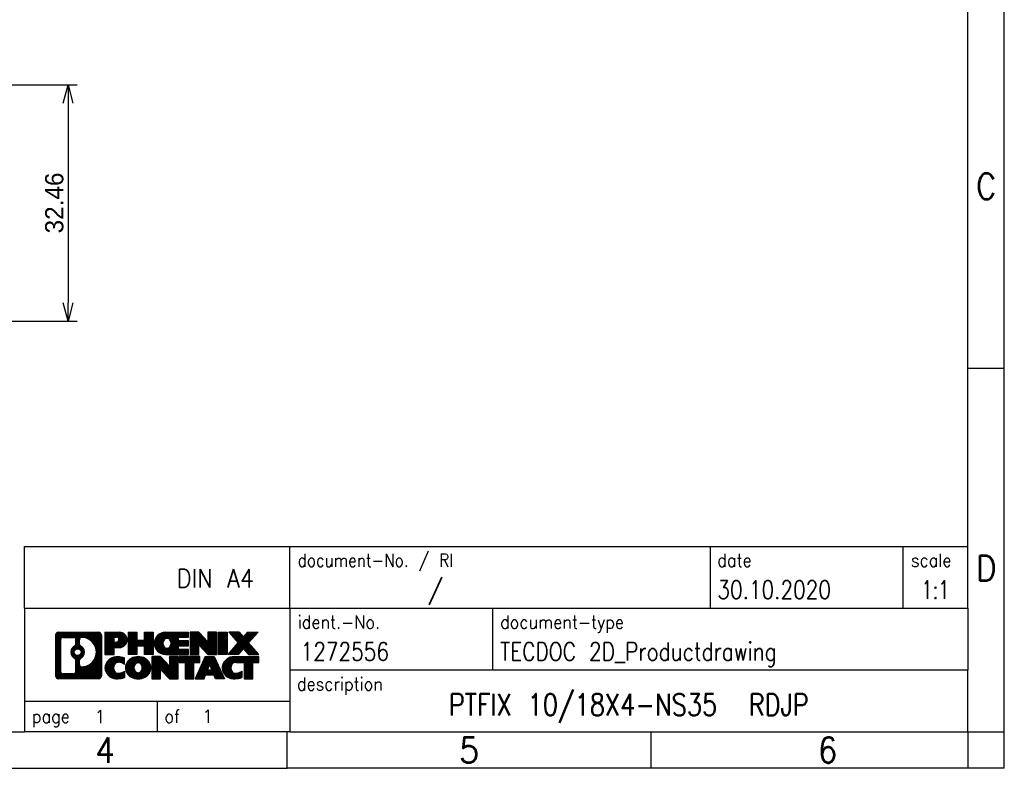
# Model space of a CAD drawing. Header units: millimetres. Extents: x -105 to 192, y -71 to 139.
# Tile 8 of 8: x 57 to 192, y -71 to 32. Entities that reach past the tile are written whole.
import ezdxf

# ---------------------------------------------------------------- set-up
doc = ezdxf.new("R2010")
doc.units = ezdxf.units.MM
doc.header["$LTSCALE"] = 1.5
doc.layers.get('0').update_dxf_attribs({"linetype": 'CONTINUOUS'})
doc.layers.get('Defpoints').update_dxf_attribs({"linetype": 'CONTINUOUS'})
doc.layers.add('1', color=7, linetype='CONTINUOUS')
doc.styles.add('CONVERTER_11', font='txt.shx', dxfattribs={"width": 0.9})
doc.styles.add('CONVERTER_12', font='txt.shx', dxfattribs={"width": 0.81})
doc.styles.add('CONVERTER_13', font='txt.shx', dxfattribs={"width": 0.72})
doc.styles.add('CONVERTER_14', font='txt.shx', dxfattribs={"width": 0.855})
doc.dimstyles.new('ISO-25', dxfattribs={"dimtxt": 2.5, "dimasz": 2.5, "dimexe": 1.25, "dimexo": 0.625, "dimtad": 1, "dimdsep": 46, "dimtxsty": 'STANDARD', "dimblk": 'OPEN30', "dimcen": 2.5, "dimadec": 0, "dimazin": 0, "dimtfac": 1, "dimtmove": 0, "dimatfit": 3, "dimldrblk": 'OPEN30', "dimfxl": 1, "dimarcsym": 0})
pattern_1 = [(45, (284.9497368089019, 186.9863629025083), (-0.0707106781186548, 0.0707106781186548), [])]

# ---------------------------------------------------------------- blocks, each defined once
blk = doc.blocks.new('_punkt', base_point=(-97.866227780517, -252.5895355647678))
at = {"layer": '1', "color": 2, "linetype": 'Continuous'}
for q in [(-92.866227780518, -252.5895355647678), (-97.866227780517, -257.589535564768)]:
    blk.add_line((-97.866227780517, -252.5895355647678), q, dxfattribs=at)
blk = doc.blocks.new('_Open30')
at = {"color": 0, "linetype": 'ByBlock', "lineweight": -2}
for p, q in [((-1, 0.26794919), (0, 0)), ((0, 0), (-1, -0.26794919)), ((0, 0), (-1, 0))]:
    blk.add_line(p, q, dxfattribs=at)
blk = doc.blocks.new('*D19')
at = {"color": 0, "lineweight": -2, "transparency": 16777216}
for p, q in [((42.47323757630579, 23.33403462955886), (64.74960760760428, 23.33403462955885)), ((63.49960760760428, 20.83403462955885), (63.49960760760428, -6.628464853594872)), ((28.71073753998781, -9.128464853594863), (64.74960760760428, -9.128464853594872))]:
    blk.add_line(p, q, dxfattribs=at)
at = {"layer": 'Defpoints', "color": 0, "transparency": 16777216}
for p in [(41.84823757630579, 23.33403462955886), (28.08573753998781, -9.128464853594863), (63.49960760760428, -9.128464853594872)]:
    blk.add_point(p, dxfattribs=at)
at = {"color": 0, "lineweight": -2, "transparency": 16777216, "xscale": 2.5, "yscale": 2.5, "zscale": 2.5}
for p, rotation in [((63.49960760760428, 23.33403462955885), 90), ((63.49960760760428, -9.128464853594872), 270)]:
    blk.add_blockref('_Open30', p, dxfattribs=dict(at, rotation=rotation))
at = {"color": 0, "transparency": 16777216, "insert": (61.62460760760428, 7.102784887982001), "char_height": 2.5, "attachment_point": 5, "rotation": 90}
blk.add_mtext('32.46', dxfattribs=at)

msp = doc.modelspace()

# ---------------------------------------------------------------- hatches: boundary and pattern name
at = {"layer": '1', "linetype": 'Continuous'}
h = msp.add_hatch(dxfattribs=at)
h.set_pattern_fill('_USER', color=2, scale=0.1, angle=45, pattern_type=0)
h.set_pattern_definition(pattern_1)
edge = h.paths.add_edge_path()
edge.add_line((62.1996040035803, -51.89667266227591), (67.67291609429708, -51.89667266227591))
edge.add_arc((67.67291609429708, -52.3209172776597), 0.4242446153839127, 0, 90, ccw=False)
edge.add_line((68.09716070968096, -52.3209172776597), (68.09716070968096, -57.88542804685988))
edge.add_arc((67.67291609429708, -57.88542804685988), 0.4242446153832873, -90, 0, ccw=False)
edge.add_line((67.67291609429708, -58.30967266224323), (62.1996040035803, -58.30967266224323))
edge.add_arc((62.1996040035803, -57.88542804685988), 0.4242446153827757, 180, 270, ccw=False)
edge.add_line((61.77535938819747, -57.88542804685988), (61.77535938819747, -52.3209172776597))
edge.add_arc((62.1996040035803, -52.3209172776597), 0.4242446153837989, 90, 180, ccw=False)
edge = h.paths.add_edge_path(flags=16)
edge.add_arc((64.81918965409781, -54.63979950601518), 0.4709789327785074, 0, 360)
edge = h.paths.add_edge_path(flags=16)
edge.add_arc((65.36904736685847, -55.74894110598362), 0.315716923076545, 115.3740086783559, 180)
edge.add_line((65.05333044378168, -55.74894110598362), (65.05333044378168, -56.3307925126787))
edge.add_arc((65.36904736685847, -56.3307925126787), 0.3157169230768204, 180, 269.8110329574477)
edge.add_arc((65.37466350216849, -54.62795756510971), 2.018561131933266, 269.8110329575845, 450.1889670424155)
edge.add_arc((65.36904736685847, -52.92512261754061), 0.3157169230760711, 90.1889670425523, 180)
edge.add_line((65.05333044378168, -52.92512261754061), (65.05333044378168, -53.53065790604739))
edge.add_arc((65.36904736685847, -53.53065790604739), 0.3157169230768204, 180, 244.6259913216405)
edge.add_arc((64.84300466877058, -54.63979950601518), 0.9118481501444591, -64.6259913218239, 64.62599132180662, ccw=False)
edge = h.paths.add_edge_path(flags=16)
edge.add_arc((62.79349868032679, -57.2814001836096), 0.315716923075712, 180, 270)
edge.add_line((62.79349868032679, -57.59711710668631), (64.26933194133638, -57.59711710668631))
edge.add_arc((64.26933194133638, -57.2814001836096), 0.3157169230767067, 270, 360)
edge.add_line((64.58504886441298, -57.2814001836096), (64.58504886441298, -55.750629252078))
edge.add_arc((64.26933194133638, -55.750629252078), 0.315716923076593, 0, 64.80558935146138)
edge.add_arc((64.79191638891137, -54.63979950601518), 0.9118975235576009, 115.19441064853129, 244.8055893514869, ccw=False)
edge.add_arc((64.26933194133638, -53.52896975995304), 0.3157169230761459, 295.1944106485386, 360)
edge.add_line((64.58504886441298, -53.52896975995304), (64.58504886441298, -52.9249451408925))
edge.add_arc((64.26933194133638, -52.9249451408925), 0.315716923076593, 0, 90)
edge.add_line((64.26933194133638, -52.60922821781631), (62.79349868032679, -52.60922821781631))
edge.add_arc((62.79349868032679, -52.9249451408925), 0.3157169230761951, 90, 180)
edge.add_line((62.47778175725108, -52.9249451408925), (62.47778175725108, -57.2814001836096))
h = msp.add_hatch(dxfattribs=at)
h.set_pattern_fill('_USER', color=2, scale=0.1, angle=45, pattern_type=0)
h.set_pattern_definition(pattern_1)
edge = h.paths.add_edge_path()
edge.add_line((62.1996040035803, -51.89667266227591), (67.67291609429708, -51.89667266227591))
edge.add_arc((67.67291609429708, -52.3209172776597), 0.4242446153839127, 0, 90, ccw=False)
edge.add_line((68.09716070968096, -52.3209172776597), (68.09716070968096, -57.88542804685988))
edge.add_arc((67.67291609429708, -57.88542804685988), 0.4242446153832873, -90, 0, ccw=False)
edge.add_line((67.67291609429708, -58.30967266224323), (62.1996040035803, -58.30967266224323))
edge.add_arc((62.1996040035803, -57.88542804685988), 0.4242446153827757, 180, 270, ccw=False)
edge.add_line((61.77535938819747, -57.88542804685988), (61.77535938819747, -52.3209172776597))
edge.add_arc((62.1996040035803, -52.3209172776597), 0.4242446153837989, 90, 180, ccw=False)
edge = h.paths.add_edge_path(flags=16)
edge.add_arc((64.81918965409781, -54.63979950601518), 0.4709789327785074, 0, 360)
edge = h.paths.add_edge_path(flags=16)
edge.add_arc((65.36904736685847, -55.74894110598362), 0.315716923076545, 115.3740086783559, 180)
edge.add_line((65.05333044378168, -55.74894110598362), (65.05333044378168, -56.3307925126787))
edge.add_arc((65.36904736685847, -56.3307925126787), 0.3157169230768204, 180, 269.8110329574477)
edge.add_arc((65.37466350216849, -54.62795756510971), 2.018561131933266, 269.8110329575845, 450.1889670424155)
edge.add_arc((65.36904736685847, -52.92512261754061), 0.3157169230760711, 90.1889670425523, 180)
edge.add_line((65.05333044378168, -52.92512261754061), (65.05333044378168, -53.53065790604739))
edge.add_arc((65.36904736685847, -53.53065790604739), 0.3157169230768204, 180, 244.6259913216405)
edge.add_arc((64.84300466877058, -54.63979950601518), 0.9118481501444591, -64.6259913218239, 64.62599132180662, ccw=False)
edge = h.paths.add_edge_path(flags=16)
edge.add_arc((62.79349868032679, -57.2814001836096), 0.315716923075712, 180, 270)
edge.add_line((62.79349868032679, -57.59711710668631), (64.26933194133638, -57.59711710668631))
edge.add_arc((64.26933194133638, -57.2814001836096), 0.3157169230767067, 270, 360)
edge.add_line((64.58504886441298, -57.2814001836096), (64.58504886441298, -55.750629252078))
edge.add_arc((64.26933194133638, -55.750629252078), 0.315716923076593, 0, 64.80558935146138)
edge.add_arc((64.79191638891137, -54.63979950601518), 0.9118975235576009, 115.19441064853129, 244.8055893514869, ccw=False)
edge.add_arc((64.26933194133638, -53.52896975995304), 0.3157169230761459, 295.1944106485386, 360)
edge.add_line((64.58504886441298, -53.52896975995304), (64.58504886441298, -52.9249451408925))
edge.add_arc((64.26933194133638, -52.9249451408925), 0.315716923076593, 0, 90)
edge.add_line((64.26933194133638, -52.60922821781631), (62.79349868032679, -52.60922821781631))
edge.add_arc((62.79349868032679, -52.9249451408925), 0.3157169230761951, 90, 180)
edge.add_line((62.47778175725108, -52.9249451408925), (62.47778175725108, -57.2814001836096))
h = msp.add_hatch(dxfattribs=at)
h.set_pattern_fill('_USER', color=2, scale=0.1, angle=45, pattern_type=0)
h.set_pattern_definition(pattern_1)
edge = h.paths.add_edge_path()
edge.add_line((68.57427779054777, -51.89667266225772), (70.57354978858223, -51.89667266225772))
edge.add_arc((70.57354978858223, -52.95203830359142), 1.05536564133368, -90, 90, ccw=False)
edge.add_line((70.57354978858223, -54.0074039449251), (69.81478220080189, -54.0074039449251))
edge.add_line((69.81478220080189, -54.0074039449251), (69.81478220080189, -54.95048218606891))
edge.add_line((69.81478220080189, -54.95048218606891), (68.57427779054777, -54.95048218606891))
edge.add_line((68.57427779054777, -54.95048218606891), (68.57427779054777, -51.89667266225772))
edge = h.paths.add_edge_path(flags=16)
edge.add_arc((70.13207726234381, -52.91264233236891), 0.3528638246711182, 270, 450)
edge.add_line((70.13207726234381, -52.55977850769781), (69.81478220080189, -52.55977850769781))
edge.add_line((69.81478220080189, -52.55977850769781), (69.81478220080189, -53.26550615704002))
edge.add_line((69.81478220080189, -53.26550615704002), (70.13207726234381, -53.26550615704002))
h = msp.add_hatch(dxfattribs=at)
h.set_pattern_fill('_USER', color=2, scale=0.1, angle=45, pattern_type=0)
h.set_pattern_definition(pattern_1)
edge = h.paths.add_edge_path()
edge.add_line((68.57427779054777, -51.89667266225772), (70.57354978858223, -51.89667266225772))
edge.add_arc((70.57354978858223, -52.95203830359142), 1.05536564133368, -90, 90, ccw=False)
edge.add_line((70.57354978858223, -54.0074039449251), (69.81478220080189, -54.0074039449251))
edge.add_line((69.81478220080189, -54.0074039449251), (69.81478220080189, -54.95048218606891))
edge.add_line((69.81478220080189, -54.95048218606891), (68.57427779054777, -54.95048218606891))
edge.add_line((68.57427779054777, -54.95048218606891), (68.57427779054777, -51.89667266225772))
edge = h.paths.add_edge_path(flags=16)
edge.add_arc((70.13207726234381, -52.91264233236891), 0.3528638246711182, 270, 450)
edge.add_line((70.13207726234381, -52.55977850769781), (69.81478220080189, -52.55977850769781))
edge.add_line((69.81478220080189, -52.55977850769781), (69.81478220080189, -53.26550615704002))
edge.add_line((69.81478220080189, -53.26550615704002), (70.13207726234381, -53.26550615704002))
h = msp.add_hatch(dxfattribs=at)
h.set_pattern_fill('_USER', color=2, scale=0.1, angle=45, pattern_type=0)
h.set_pattern_definition(pattern_1)
h.paths.add_polyline_path([(74.01341251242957, -51.89667266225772), (75.20620521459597, -51.89667266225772), (75.20620521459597, -54.95048218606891), (74.01341251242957, -54.95048218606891), (74.01341251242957, -53.81621007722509), (72.96375493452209, -53.81621007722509), (72.96375493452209, -54.95048218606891), (71.77096223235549, -54.95048218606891), (71.77096223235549, -51.89667266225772), (72.96375493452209, -51.89667266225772), (72.96375493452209, -52.96550599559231), (74.01341251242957, -52.96550599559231)])
h = msp.add_hatch(dxfattribs=at)
h.set_pattern_fill('_USER', color=2, scale=0.1, angle=45, pattern_type=0)
h.set_pattern_definition(pattern_1)
h.paths.add_polyline_path([(74.01341251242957, -51.89667266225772), (75.20620521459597, -51.89667266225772), (75.20620521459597, -54.95048218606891), (74.01341251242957, -54.95048218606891), (74.01341251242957, -53.81621007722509), (72.96375493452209, -53.81621007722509), (72.96375493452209, -54.95048218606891), (71.77096223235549, -54.95048218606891), (71.77096223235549, -51.89667266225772), (72.96375493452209, -51.89667266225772), (72.96375493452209, -52.96550599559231), (74.01341251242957, -52.96550599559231)])
h = msp.add_hatch(dxfattribs=at)
h.set_pattern_fill('_USER', color=2, scale=0.1, angle=45, pattern_type=0)
h.set_pattern_definition(pattern_1)
edge = h.paths.add_edge_path()
edge.add_line((76.87476800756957, -51.89667266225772), (80.0250877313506, -51.89667266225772))
edge.add_line((80.0250877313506, -51.89667266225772), (80.0250877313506, -52.59468626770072))
edge.add_line((80.0250877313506, -52.59468626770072), (78.68915990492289, -52.59468626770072))
edge.add_line((78.68915990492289, -52.59468626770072), (78.68915990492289, -53.07457062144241))
edge.add_line((78.68915990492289, -53.07457062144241), (80.0250877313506, -53.07457062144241))
edge.add_line((80.0250877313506, -53.07457062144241), (80.0250877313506, -53.7725842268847))
edge.add_line((80.0250877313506, -53.7725842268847), (78.68915990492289, -53.7725842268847))
edge.add_line((78.68915990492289, -53.7725842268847), (78.68915990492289, -54.25246858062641))
edge.add_line((78.68915990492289, -54.25246858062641), (80.0250877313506, -54.25246858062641))
edge.add_line((80.0250877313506, -54.25246858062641), (80.0250877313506, -54.95048218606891))
edge.add_line((80.0250877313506, -54.95048218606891), (76.87476800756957, -54.95048218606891))
edge.add_arc((76.87476800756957, -53.42357742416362), 1.526904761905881, 90, 270, ccw=False)
edge = h.paths.add_edge_path(flags=16)
edge.add_arc((77.09104001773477, -53.26684624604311), 0.5179085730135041, 38.12041979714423, 141.8795802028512)
edge.add_arc((77.29078005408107, -53.42357742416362), 0.7717997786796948, 141.8795802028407, 218.1204197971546)
edge.add_arc((77.09104001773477, -53.58030860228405), 0.5179085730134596, 218.1204197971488, 321.8795802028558)
edge.add_arc((76.89129998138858, -53.42357742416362), 0.7717997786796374, 321.8795802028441, 398.1204197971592)
h = msp.add_hatch(dxfattribs=at)
h.set_pattern_fill('_USER', color=2, scale=0.1, angle=45, pattern_type=0)
h.set_pattern_definition(pattern_1)
edge = h.paths.add_edge_path()
edge.add_line((76.87476800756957, -51.89667266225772), (80.0250877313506, -51.89667266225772))
edge.add_line((80.0250877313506, -51.89667266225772), (80.0250877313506, -52.59468626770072))
edge.add_line((80.0250877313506, -52.59468626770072), (78.68915990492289, -52.59468626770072))
edge.add_line((78.68915990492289, -52.59468626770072), (78.68915990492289, -53.07457062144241))
edge.add_line((78.68915990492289, -53.07457062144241), (80.0250877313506, -53.07457062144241))
edge.add_line((80.0250877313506, -53.07457062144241), (80.0250877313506, -53.7725842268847))
edge.add_line((80.0250877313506, -53.7725842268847), (78.68915990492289, -53.7725842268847))
edge.add_line((78.68915990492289, -53.7725842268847), (78.68915990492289, -54.25246858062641))
edge.add_line((78.68915990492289, -54.25246858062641), (80.0250877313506, -54.25246858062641))
edge.add_line((80.0250877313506, -54.25246858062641), (80.0250877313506, -54.95048218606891))
edge.add_line((80.0250877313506, -54.95048218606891), (76.87476800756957, -54.95048218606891))
edge.add_arc((76.87476800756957, -53.42357742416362), 1.526904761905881, 90, 270, ccw=False)
edge = h.paths.add_edge_path(flags=16)
edge.add_arc((77.09104001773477, -53.26684624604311), 0.5179085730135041, 38.12041979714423, 141.8795802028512)
edge.add_arc((77.29078005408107, -53.42357742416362), 0.7717997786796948, 141.8795802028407, 218.1204197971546)
edge.add_arc((77.09104001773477, -53.58030860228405), 0.5179085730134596, 218.1204197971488, 321.8795802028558)
edge.add_arc((76.89129998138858, -53.42357742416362), 0.7717997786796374, 321.8795802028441, 398.1204197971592)
h = msp.add_hatch(dxfattribs=at)
h.set_pattern_fill('_USER', color=2, scale=0.1, angle=45, pattern_type=0)
h.set_pattern_definition(pattern_1)
h.paths.add_polyline_path([(82.69694338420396, -53.20544817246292), (81.45643897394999, -51.89667266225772), (80.26364627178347, -51.89667266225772), (80.26364627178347, -54.95048218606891), (81.45643897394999, -54.95048218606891), (81.45643897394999, -53.64170667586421), (82.69694338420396, -54.95048218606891), (83.88973608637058, -54.95048218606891), (83.88973608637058, -51.89667266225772), (82.69694338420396, -51.89667266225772)])
h = msp.add_hatch(dxfattribs=at)
h.set_pattern_fill('_USER', color=2, scale=0.1, angle=45, pattern_type=0)
h.set_pattern_definition(pattern_1)
h.paths.add_polyline_path([(82.69694338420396, -53.20544817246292), (81.45643897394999, -51.89667266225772), (80.26364627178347, -51.89667266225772), (80.26364627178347, -54.95048218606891), (81.45643897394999, -54.95048218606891), (81.45643897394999, -53.64170667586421), (82.69694338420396, -54.95048218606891), (83.88973608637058, -54.95048218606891), (83.88973608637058, -51.89667266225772), (82.69694338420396, -51.89667266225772)])
h = msp.add_hatch(dxfattribs=at)
h.set_pattern_fill('_USER', color=2, scale=0.1, angle=45, pattern_type=0)
h.set_pattern_definition(pattern_1)
h.paths.add_polyline_path([(84.12829462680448, -51.89667266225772), (85.36879903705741, -51.89667266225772), (85.36879903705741, -54.95048218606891), (84.12829462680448, -54.95048218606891)])
h = msp.add_hatch(dxfattribs=at)
h.set_pattern_fill('_USER', color=2, scale=0.1, angle=45, pattern_type=0)
h.set_pattern_definition(pattern_1)
h.paths.add_polyline_path([(84.12829462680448, -51.89667266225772), (85.36879903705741, -51.89667266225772), (85.36879903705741, -54.95048218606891), (84.12829462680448, -54.95048218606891)])
h = msp.add_hatch(dxfattribs=at)
h.set_pattern_fill('_USER', color=2, scale=0.1, angle=45, pattern_type=0)
h.set_pattern_definition(pattern_1)
h.paths.add_polyline_path([(87.5873934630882, -52.5764959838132), (88.188560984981, -51.89667266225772), (89.59128520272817, -51.89667266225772), (88.2887555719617, -53.36962319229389), (89.68670861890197, -54.95048218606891), (88.28398440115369, -54.95048218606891), (87.5873934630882, -54.16275040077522), (86.8908025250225, -54.95048218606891), (85.48807830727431, -54.95048218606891), (86.88603135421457, -53.36962319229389), (85.58350172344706, -51.89667266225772), (86.9862259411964, -51.89667266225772)])
h = msp.add_hatch(dxfattribs=at)
h.set_pattern_fill('_USER', color=2, scale=0.1, angle=45, pattern_type=0)
h.set_pattern_definition(pattern_1)
h.paths.add_polyline_path([(87.5873934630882, -52.5764959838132), (88.188560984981, -51.89667266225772), (89.59128520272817, -51.89667266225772), (88.2887555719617, -53.36962319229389), (89.68670861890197, -54.95048218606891), (88.28398440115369, -54.95048218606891), (87.5873934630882, -54.16275040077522), (86.8908025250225, -54.95048218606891), (85.48807830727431, -54.95048218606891), (86.88603135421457, -53.36962319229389), (85.58350172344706, -51.89667266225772), (86.9862259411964, -51.89667266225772)])
h = msp.add_hatch(dxfattribs=at)
h.set_pattern_fill('_USER', color=2, scale=0.1, angle=45, pattern_type=0)
h.set_pattern_definition(pattern_1)
edge = h.paths.add_edge_path()
edge.add_arc((70.19906162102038, -56.89555826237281), 1.639695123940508, 84.84185523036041, 164.9381082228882)
edge.add_arc((69.7799337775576, -56.78276790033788), 1.205656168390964, 164.9381082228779, 195.0618917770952)
edge.add_arc((70.19906162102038, -56.66997753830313), 1.639695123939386, 195.0618917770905, 275.1581447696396)
edge.add_arc((69.91020552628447, -53.47008695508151), 4.852596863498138, 275.1581447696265, 285.9799912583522)
edge.add_line((71.24613344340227, -58.1351692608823), (71.24613344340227, -57.26265225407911))
edge.add_arc((70.06807840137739, -55.37230153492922), 2.227384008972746, 288.4480761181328, 301.93090894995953, ccw=False)
edge.add_arc((70.48624613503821, -56.6258473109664), 0.905929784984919, 246.62772211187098, 288.4480761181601, ccw=False)
edge.add_arc((70.32980610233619, -56.98783932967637), 0.5115800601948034, 208.5214732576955, 246.627722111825, ccw=False)
edge.add_arc((70.70716336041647, -56.78276790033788), 0.9410597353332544, 151.4785267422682, 208.5214732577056, ccw=False)
edge.add_arc((70.32980610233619, -56.57769647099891), 0.5115800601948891, 113.3722778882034, 151.4785267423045, ccw=False)
edge.add_arc((70.48624613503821, -56.93968848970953), 0.9059297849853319, 71.55192388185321, 113.37227788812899, ccw=False)
edge.add_arc((70.06807840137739, -58.1932342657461), 2.227384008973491, 58.06909105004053, 71.5519238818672, ccw=False)
edge.add_line((71.24613344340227, -56.3028835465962), (71.24613344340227, -55.43036653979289))
edge.add_arc((69.91020552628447, -60.09544884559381), 4.852596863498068, 74.02000874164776, 84.84185523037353)
h = msp.add_hatch(dxfattribs=at)
h.set_pattern_fill('_USER', color=2, scale=0.1, angle=45, pattern_type=0)
h.set_pattern_definition(pattern_1)
edge = h.paths.add_edge_path()
edge.add_arc((70.19906162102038, -56.89555826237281), 1.639695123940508, 84.84185523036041, 164.9381082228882)
edge.add_arc((69.7799337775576, -56.78276790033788), 1.205656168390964, 164.9381082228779, 195.0618917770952)
edge.add_arc((70.19906162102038, -56.66997753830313), 1.639695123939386, 195.0618917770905, 275.1581447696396)
edge.add_arc((69.91020552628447, -53.47008695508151), 4.852596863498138, 275.1581447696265, 285.9799912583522)
edge.add_line((71.24613344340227, -58.1351692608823), (71.24613344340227, -57.26265225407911))
edge.add_arc((70.06807840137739, -55.37230153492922), 2.227384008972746, 288.4480761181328, 301.93090894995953, ccw=False)
edge.add_arc((70.48624613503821, -56.6258473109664), 0.905929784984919, 246.62772211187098, 288.4480761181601, ccw=False)
edge.add_arc((70.32980610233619, -56.98783932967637), 0.5115800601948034, 208.5214732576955, 246.627722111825, ccw=False)
edge.add_arc((70.70716336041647, -56.78276790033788), 0.9410597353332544, 151.4785267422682, 208.5214732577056, ccw=False)
edge.add_arc((70.32980610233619, -56.57769647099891), 0.5115800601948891, 113.3722778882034, 151.4785267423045, ccw=False)
edge.add_arc((70.48624613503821, -56.93968848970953), 0.9059297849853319, 71.55192388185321, 113.37227788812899, ccw=False)
edge.add_arc((70.06807840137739, -58.1932342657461), 2.227384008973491, 58.06909105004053, 71.5519238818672, ccw=False)
edge.add_line((71.24613344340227, -56.3028835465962), (71.24613344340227, -55.43036653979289))
edge.add_arc((69.91020552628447, -60.09544884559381), 4.852596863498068, 74.02000874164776, 84.84185523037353)
h = msp.add_hatch(dxfattribs=at)
h.set_pattern_fill('_USER', color=2, scale=0.1, angle=45, pattern_type=0)
h.set_pattern_definition(pattern_1)
edge = h.paths.add_edge_path()
edge.add_arc((73.13009253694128, -57.3213429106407), 2.06547977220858, 62.45185182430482, 117.548148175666)
edge.add_arc((72.84915264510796, -56.78276790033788), 1.458034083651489, 117.5481481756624, 242.4518518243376)
edge.add_arc((73.13009253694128, -56.24419289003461), 2.065479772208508, 242.4518518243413, 297.5481481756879)
edge.add_arc((73.4110324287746, -56.78276790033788), 1.458034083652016, 297.5481481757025, 422.4518518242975)
edge = h.paths.add_edge_path(flags=16)
edge.add_arc((72.93035250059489, -56.78276790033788), 0.77179977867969, 321.8795802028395, 398.1204197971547)
edge.add_arc((73.13009253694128, -56.62603672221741), 0.5179085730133, 38.12041979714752, 141.8795802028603)
edge.add_arc((73.32983257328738, -56.78276790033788), 0.7717997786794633, 141.8795802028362, 218.1204197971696)
edge.add_arc((73.13009253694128, -56.93949907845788), 0.517908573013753, 218.1204197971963, 321.8795802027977)
h = msp.add_hatch(dxfattribs=at)
h.set_pattern_fill('_USER', color=2, scale=0.1, angle=45, pattern_type=0)
h.set_pattern_definition(pattern_1)
edge = h.paths.add_edge_path()
edge.add_arc((73.13009253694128, -57.3213429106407), 2.06547977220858, 62.45185182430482, 117.548148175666)
edge.add_arc((72.84915264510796, -56.78276790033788), 1.458034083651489, 117.5481481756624, 242.4518518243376)
edge.add_arc((73.13009253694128, -56.24419289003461), 2.065479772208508, 242.4518518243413, 297.5481481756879)
edge.add_arc((73.4110324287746, -56.78276790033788), 1.458034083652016, 297.5481481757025, 422.4518518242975)
edge = h.paths.add_edge_path(flags=16)
edge.add_arc((72.93035250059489, -56.78276790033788), 0.77179977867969, 321.8795802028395, 398.1204197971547)
edge.add_arc((73.13009253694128, -56.62603672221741), 0.5179085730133, 38.12041979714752, 141.8795802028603)
edge.add_arc((73.32983257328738, -56.78276790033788), 0.7717997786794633, 141.8795802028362, 218.1204197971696)
edge.add_arc((73.13009253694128, -56.93949907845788), 0.517908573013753, 218.1204197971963, 321.8795802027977)
h = msp.add_hatch(dxfattribs=at)
h.set_pattern_fill('_USER', color=2, scale=0.1, angle=45, pattern_type=0)
h.set_pattern_definition(pattern_1)
h.paths.add_polyline_path([(77.44850456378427, -56.56463864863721), (76.2080001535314, -55.25586313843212), (75.01520745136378, -55.25586313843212), (75.01520745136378, -58.30967266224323), (76.2080001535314, -58.30967266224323), (76.2080001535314, -57.00089715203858), (77.44850456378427, -58.30967266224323), (78.6412972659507, -58.30967266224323), (78.6412972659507, -55.25586313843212), (77.44850456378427, -55.25586313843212)])
h = msp.add_hatch(dxfattribs=at)
h.set_pattern_fill('_USER', color=2, scale=0.1, angle=45, pattern_type=0)
h.set_pattern_definition(pattern_1)
h.paths.add_polyline_path([(77.44850456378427, -56.56463864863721), (76.2080001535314, -55.25586313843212), (75.01520745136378, -55.25586313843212), (75.01520745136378, -58.30967266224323), (76.2080001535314, -58.30967266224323), (76.2080001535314, -57.00089715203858), (77.44850456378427, -58.30967266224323), (78.6412972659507, -58.30967266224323), (78.6412972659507, -55.25586313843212), (77.44850456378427, -55.25586313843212)])
h = msp.add_hatch(dxfattribs=at)
h.set_pattern_fill('_USER', color=2, scale=0.1, angle=45, pattern_type=0)
h.set_pattern_definition(pattern_1)
h.paths.add_polyline_path([(81.59942316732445, -55.25586313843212), (78.7844323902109, -55.25586313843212), (78.7844323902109, -56.04112844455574), (79.5955314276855, -56.04112844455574), (79.5955314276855, -58.30967266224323), (80.78832412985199, -58.30967266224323), (80.78832412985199, -56.04112844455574), (81.59942316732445, -56.04112844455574)])
h = msp.add_hatch(dxfattribs=at)
h.set_pattern_fill('_USER', color=2, scale=0.1, angle=45, pattern_type=0)
h.set_pattern_definition(pattern_1)
h.paths.add_polyline_path([(81.59942316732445, -55.25586313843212), (78.7844323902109, -55.25586313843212), (78.7844323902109, -56.04112844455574), (79.5955314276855, -56.04112844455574), (79.5955314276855, -58.30967266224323), (80.78832412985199, -58.30967266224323), (80.78832412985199, -56.04112844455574), (81.59942316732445, -56.04112844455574)])
h = msp.add_hatch(dxfattribs=at)
h.set_pattern_fill('_USER', color=2, scale=0.1, angle=45, pattern_type=0)
h.set_pattern_definition(pattern_1)
h.paths.add_polyline_path([(83.58040198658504, -55.25586313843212), (84.97835503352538, -58.30967266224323), (83.73785062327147, -58.30967266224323), (83.52637056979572, -57.76871211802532), (82.3939289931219, -57.76871211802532), (82.18244893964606, -58.30967266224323), (80.94194452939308, -58.30967266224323), (82.33989757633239, -55.25586313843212)])
h.paths.add_polyline_path([(82.65998454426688, -57.08814885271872), (82.96014978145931, -56.32033388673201), (83.26031501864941, -57.08814885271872)], flags=16)
h = msp.add_hatch(dxfattribs=at)
h.set_pattern_fill('_USER', color=2, scale=0.1, angle=45, pattern_type=0)
h.set_pattern_definition(pattern_1)
h.paths.add_polyline_path([(83.58040198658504, -55.25586313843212), (84.97835503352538, -58.30967266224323), (83.73785062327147, -58.30967266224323), (83.52637056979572, -57.76871211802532), (82.3939289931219, -57.76871211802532), (82.18244893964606, -58.30967266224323), (80.94194452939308, -58.30967266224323), (82.33989757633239, -55.25586313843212)])
h.paths.add_polyline_path([(82.65998454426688, -57.08814885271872), (82.96014978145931, -56.32033388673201), (83.26031501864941, -57.08814885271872)], flags=16)
h = msp.add_hatch(dxfattribs=at)
h.set_pattern_fill('_USER', color=2, scale=0.1, angle=45, pattern_type=0)
h.set_pattern_definition(pattern_1)
edge = h.paths.add_edge_path()
edge.add_line((86.30176310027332, -55.2558631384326), (89.68670861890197, -55.25586313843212))
edge.add_line((89.68670861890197, -55.25586313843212), (89.68670861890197, -56.04112844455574))
edge.add_line((89.68670861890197, -56.04112844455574), (88.87560958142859, -56.04112844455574))
edge.add_line((88.87560958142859, -56.04112844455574), (88.87560958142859, -58.30967266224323))
edge.add_line((88.87560958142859, -58.30967266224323), (87.68281687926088, -58.30967266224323))
edge.add_line((87.68281687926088, -58.30967266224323), (87.68281687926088, -56.04112844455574))
edge.add_line((87.68281687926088, -56.04112844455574), (86.57917757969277, -56.04112844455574))
edge.add_arc((86.57917757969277, -56.99565145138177), 0.9545230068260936, 90, 109.3371432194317)
edge.add_arc((86.43250758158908, -56.57769647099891), 0.5115800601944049, 109.3371432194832, 151.4785267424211)
edge.add_arc((86.80986483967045, -56.78276790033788), 0.9410597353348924, 151.4785267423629, 208.5214732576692)
edge.add_arc((86.43250758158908, -56.98783932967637), 0.5115800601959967, 208.5214732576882, 246.6277221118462)
edge.add_arc((86.58894761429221, -56.6258473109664), 0.90592978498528, 246.6277221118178, 288.4480761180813)
edge.add_arc((86.17077988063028, -55.37230153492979), 2.227384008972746, 288.4480761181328, 301.9309089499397)
edge.add_line((87.34883492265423, -57.26265225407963), (87.34883492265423, -58.13516926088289))
edge.add_arc((86.01290700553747, -53.47008695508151), 4.852596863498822, 275.1581447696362, 285.9799912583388, ccw=False)
edge.add_arc((86.30176310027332, -56.66997753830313), 1.63969512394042, 195.0618917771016, 275.1581447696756, ccw=False)
edge.add_arc((85.88263525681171, -56.78276790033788), 1.205656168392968, 164.9381082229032, 195.0618917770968, ccw=False)
edge.add_arc((86.30176310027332, -56.89555826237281), 1.639695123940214, 90, 164.9381082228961, ccw=False)
h = msp.add_hatch(dxfattribs=at)
h.set_pattern_fill('_USER', color=2, scale=0.1, angle=45, pattern_type=0)
h.set_pattern_definition(pattern_1)
edge = h.paths.add_edge_path()
edge.add_line((86.30176310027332, -55.2558631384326), (89.68670861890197, -55.25586313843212))
edge.add_line((89.68670861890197, -55.25586313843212), (89.68670861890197, -56.04112844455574))
edge.add_line((89.68670861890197, -56.04112844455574), (88.87560958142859, -56.04112844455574))
edge.add_line((88.87560958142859, -56.04112844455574), (88.87560958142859, -58.30967266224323))
edge.add_line((88.87560958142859, -58.30967266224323), (87.68281687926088, -58.30967266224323))
edge.add_line((87.68281687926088, -58.30967266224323), (87.68281687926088, -56.04112844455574))
edge.add_line((87.68281687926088, -56.04112844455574), (86.57917757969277, -56.04112844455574))
edge.add_arc((86.57917757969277, -56.99565145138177), 0.9545230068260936, 90, 109.3371432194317)
edge.add_arc((86.43250758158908, -56.57769647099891), 0.5115800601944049, 109.3371432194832, 151.4785267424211)
edge.add_arc((86.80986483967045, -56.78276790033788), 0.9410597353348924, 151.4785267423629, 208.5214732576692)
edge.add_arc((86.43250758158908, -56.98783932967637), 0.5115800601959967, 208.5214732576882, 246.6277221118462)
edge.add_arc((86.58894761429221, -56.6258473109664), 0.90592978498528, 246.6277221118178, 288.4480761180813)
edge.add_arc((86.17077988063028, -55.37230153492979), 2.227384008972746, 288.4480761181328, 301.9309089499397)
edge.add_line((87.34883492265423, -57.26265225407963), (87.34883492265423, -58.13516926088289))
edge.add_arc((86.01290700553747, -53.47008695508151), 4.852596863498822, 275.1581447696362, 285.9799912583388, ccw=False)
edge.add_arc((86.30176310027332, -56.66997753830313), 1.63969512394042, 195.0618917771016, 275.1581447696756, ccw=False)
edge.add_arc((85.88263525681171, -56.78276790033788), 1.205656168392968, 164.9381082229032, 195.0618917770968, ccw=False)
edge.add_arc((86.30176310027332, -56.89555826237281), 1.639695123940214, 90, 164.9381082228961, ccw=False)

# ---------------------------------------------------------------- linework, layer by layer
at = {"color": 2, "linetype": 'Continuous'}
for p, q in [((61.77535938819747, -52.3209172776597), (61.77535938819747, -57.88542804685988)), ((62.1996040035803, -51.89667266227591), (67.67291609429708, -51.89667266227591)), ((62.79349868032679, -52.60922821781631), (64.26933194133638, -52.60922821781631)), ((68.09716070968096, -52.3209172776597), (68.09716070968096, -57.88542804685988)), ((68.57427779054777, -51.89667266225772), (68.57427779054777, -54.95048218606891)), ((68.57427779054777, -51.89667266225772), (70.57354978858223, -51.89667266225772)), ((69.81478220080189, -52.55977850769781), (70.13207726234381, -52.55977850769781)), ((69.81478220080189, -53.26550615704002), (69.81478220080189, -52.55977850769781)), ((71.77096223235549, -51.89667266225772), (72.96375493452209, -51.89667266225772)), ((71.77096223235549, -51.89667266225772), (71.77096223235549, -54.95048218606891)), ((72.96375493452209, -51.89667266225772), (72.96375493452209, -52.96550599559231)), ((74.01341251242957, -51.89667266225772), (75.20620521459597, -51.89667266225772)), ((74.01341251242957, -52.96550599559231), (74.01341251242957, -51.89667266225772)), ((75.20620521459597, -51.89667266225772), (75.20620521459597, -54.95048218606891)), ((76.87476800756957, -51.89667266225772), (80.0250877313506, -51.89667266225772)), ((78.68915990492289, -53.07457062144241), (78.68915990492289, -52.59468626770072)), ((78.68915990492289, -52.59468626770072), (80.0250877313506, -52.59468626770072)), ((80.0250877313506, -52.59468626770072), (80.0250877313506, -51.89667266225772)), ((80.26364627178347, -51.89667266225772), (80.26364627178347, -54.95048218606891)), ((81.45643897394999, -51.89667266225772), (80.26364627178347, -51.89667266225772)), ((82.69694338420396, -53.20544817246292), (81.45643897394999, -51.89667266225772)), ((82.69694338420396, -51.89667266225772), (82.69694338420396, -53.20544817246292)), ((83.88973608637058, -51.89667266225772), (82.69694338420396, -51.89667266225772)), ((83.88973608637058, -54.95048218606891), (83.88973608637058, -51.89667266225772)), ((84.12829462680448, -51.89667266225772), (85.36879903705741, -51.89667266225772)), ((84.12829462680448, -54.95048218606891), (84.12829462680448, -51.89667266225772)), ((85.36879903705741, -51.89667266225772), (85.36879903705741, -54.95048218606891)), ((86.9862259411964, -51.89667266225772), (85.58350172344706, -51.89667266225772)), ((85.58350172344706, -51.89667266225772), (86.88603135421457, -53.36962319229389)), ((86.9862259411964, -51.89667266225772), (87.5873934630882, -52.5764959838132)), ((87.5873934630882, -52.5764959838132), (88.188560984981, -51.89667266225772)), ((88.188560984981, -51.89667266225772), (89.59128520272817, -51.89667266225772)), ((88.2887555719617, -53.36962319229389), (89.59128520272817, -51.89667266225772)), ((62.47778175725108, -52.9249451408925), (62.47778175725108, -57.2814001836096)), ((64.58504886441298, -53.52896975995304), (64.58504886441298, -52.9249451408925)), ((65.05333044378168, -53.53065790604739), (65.05333044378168, -52.92512261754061)), ((69.81478220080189, -53.26550615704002), (70.13207726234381, -53.26550615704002)), ((69.81478220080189, -54.0074039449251), (70.57354978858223, -54.0074039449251)), ((69.81478220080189, -54.95048218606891), (69.81478220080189, -54.0074039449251)), ((72.96375493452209, -52.96550599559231), (74.01341251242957, -52.96550599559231)), ((72.96375493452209, -53.81621007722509), (72.96375493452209, -54.95048218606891)), ((74.01341251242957, -53.81621007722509), (72.96375493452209, -53.81621007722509)), ((74.01341251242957, -54.95048218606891), (74.01341251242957, -53.81621007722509)), ((80.0250877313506, -53.07457062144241), (78.68915990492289, -53.07457062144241)), ((78.68915990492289, -53.7725842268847), (80.0250877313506, -53.7725842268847)), ((78.68915990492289, -54.25246858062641), (78.68915990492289, -53.7725842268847)), ((80.0250877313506, -53.7725842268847), (80.0250877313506, -53.07457062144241)), ((81.45643897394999, -54.95048218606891), (81.45643897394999, -53.64170667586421)), ((81.45643897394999, -53.64170667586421), (82.69694338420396, -54.95048218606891)), ((85.48807830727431, -54.95048218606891), (86.88603135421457, -53.36962319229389)), ((88.2887555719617, -53.36962319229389), (89.68670861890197, -54.95048218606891)), ((68.57427779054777, -54.95048218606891), (69.81478220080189, -54.95048218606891)), ((71.24613344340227, -56.3028835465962), (71.24613344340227, -55.43036653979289)), ((72.96375493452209, -54.95048218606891), (71.77096223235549, -54.95048218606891)), ((75.20620521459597, -54.95048218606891), (74.01341251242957, -54.95048218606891)), ((75.01520745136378, -55.25586313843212), (75.01520745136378, -58.30967266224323)), ((76.2080001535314, -55.25586313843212), (75.01520745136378, -55.25586313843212)), ((77.44850456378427, -56.56463864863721), (76.2080001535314, -55.25586313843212)), ((76.87476800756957, -54.95048218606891), (80.0250877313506, -54.95048218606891)), ((78.6412972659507, -55.25586313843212), (77.44850456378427, -55.25586313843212)), ((77.44850456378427, -55.25586313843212), (77.44850456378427, -56.56463864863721)), ((78.6412972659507, -58.30967266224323), (78.6412972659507, -55.25586313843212)), ((80.0250877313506, -54.25246858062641), (78.68915990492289, -54.25246858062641)), ((81.59942316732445, -55.25586313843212), (78.7844323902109, -55.25586313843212)), ((78.7844323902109, -55.25586313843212), (78.7844323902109, -56.04112844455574)), ((80.0250877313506, -54.95048218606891), (80.0250877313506, -54.25246858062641)), ((80.26364627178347, -54.95048218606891), (81.45643897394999, -54.95048218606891)), ((82.33989757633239, -55.25586313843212), (80.94194452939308, -58.30967266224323)), ((81.59942316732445, -56.04112844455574), (81.59942316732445, -55.25586313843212)), ((82.33989757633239, -55.25586313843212), (83.58040198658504, -55.25586313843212)), ((82.69694338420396, -54.95048218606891), (83.88973608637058, -54.95048218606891)), ((83.58040198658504, -55.25586313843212), (84.97835503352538, -58.30967266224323)), ((85.36879903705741, -54.95048218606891), (84.12829462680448, -54.95048218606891)), ((86.8908025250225, -54.95048218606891), (85.48807830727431, -54.95048218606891)), ((86.30176310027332, -55.2558631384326), (89.68670861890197, -55.25586313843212)), ((86.8908025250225, -54.95048218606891), (87.5873934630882, -54.16275040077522)), ((87.5873934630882, -54.16275040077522), (88.28398440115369, -54.95048218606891)), ((88.28398440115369, -54.95048218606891), (89.68670861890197, -54.95048218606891)), ((89.68670861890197, -56.04112844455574), (89.68670861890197, -55.25586313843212)), ((64.58504886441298, -57.2814001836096), (64.58504886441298, -55.750629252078)), ((65.05333044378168, -56.3307925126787), (65.05333044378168, -55.74894110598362)), ((78.7844323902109, -56.04112844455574), (79.5955314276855, -56.04112844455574)), ((79.5955314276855, -56.04112844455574), (79.5955314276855, -58.30967266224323)), ((80.78832412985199, -56.04112844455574), (81.59942316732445, -56.04112844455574)), ((80.78832412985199, -58.30967266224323), (80.78832412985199, -56.04112844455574)), ((82.65998454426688, -57.08814885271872), (82.96014978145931, -56.32033388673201)), ((83.26031501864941, -57.08814885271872), (82.96014978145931, -56.32033388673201)), ((86.57917757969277, -56.04112844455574), (87.68281687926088, -56.04112844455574)), ((87.68281687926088, -56.04112844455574), (87.68281687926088, -58.30967266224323)), ((88.87560958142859, -56.04112844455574), (89.68670861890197, -56.04112844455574)), ((88.87560958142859, -58.30967266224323), (88.87560958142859, -56.04112844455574)), ((64.26933194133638, -57.59711710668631), (62.79349868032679, -57.59711710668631)), ((71.24613344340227, -57.26265225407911), (71.24613344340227, -58.1351692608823)), ((76.2080001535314, -58.30967266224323), (76.2080001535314, -57.00089715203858)), ((76.2080001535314, -57.00089715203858), (77.44850456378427, -58.30967266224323)), ((82.18244893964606, -58.30967266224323), (82.3939289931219, -57.76871211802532)), ((82.3939289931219, -57.76871211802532), (83.52637056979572, -57.76871211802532)), ((82.65998454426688, -57.08814885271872), (83.26031501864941, -57.08814885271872)), ((83.73785062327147, -58.30967266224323), (83.52637056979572, -57.76871211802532)), ((87.34883492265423, -57.26265225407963), (87.34883492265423, -58.13516926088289)), ((67.67291609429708, -58.30967266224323), (62.1996040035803, -58.30967266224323)), ((75.01520745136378, -58.30967266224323), (76.2080001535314, -58.30967266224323)), ((77.44850456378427, -58.30967266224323), (78.6412972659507, -58.30967266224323)), ((79.5955314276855, -58.30967266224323), (80.78832412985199, -58.30967266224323)), ((80.94194452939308, -58.30967266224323), (82.18244893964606, -58.30967266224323)), ((84.97835503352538, -58.30967266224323), (83.73785062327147, -58.30967266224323)), ((87.68281687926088, -58.30967266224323), (88.87560958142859, -58.30967266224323))]:
    msp.add_line(p, q, dxfattribs=at)
msp.add_circle((64.81918965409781, -54.63979950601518), 0.4709789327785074, dxfattribs=at)
for centre, radius, start, end in [((62.1996040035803, -52.3209172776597), 0.4242446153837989, 90, 180), ((62.79349868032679, -52.9249451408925), 0.3157169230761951, 90, 180), ((64.26933194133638, -52.9249451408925), 0.315716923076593, 0, 90), ((65.36904736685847, -52.92512261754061), 0.3157169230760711, 90.1889670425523, 180), ((65.37466350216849, -54.62795756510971), 2.018561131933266, 269.8110329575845, 90.18896704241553), ((67.67291609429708, -52.3209172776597), 0.4242446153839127, 0, 90), ((70.13207726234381, -52.91264233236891), 0.3528638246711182, 270, 90), ((70.57354978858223, -52.95203830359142), 1.05536564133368, 270, 90), ((76.87476800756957, -53.42357742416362), 1.526904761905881, 90, 270), ((64.79191638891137, -54.63979950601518), 0.9118975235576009, 115.1944106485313, 244.8055893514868), ((64.26933194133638, -53.52896975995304), 0.3157169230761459, 295.1944106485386, 0), ((65.36904736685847, -53.53065790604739), 0.3157169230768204, 180, 244.6259913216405), ((64.84300466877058, -54.63979950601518), 0.9118481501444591, 295.3740086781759, 64.62599132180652), ((77.29078005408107, -53.42357742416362), 0.7717997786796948, 141.8795802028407, 218.1204197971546), ((77.09104001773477, -53.26684624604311), 0.5179085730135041, 38.12041979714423, 141.8795802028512), ((77.09104001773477, -53.58030860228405), 0.5179085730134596, 218.1204197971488, 321.8795802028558), ((76.89129998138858, -53.42357742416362), 0.7717997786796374, 321.8795802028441, 38.12041979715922), ((70.19906162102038, -56.89555826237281), 1.639695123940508, 84.84185523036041, 164.9381082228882), ((69.91020552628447, -60.09544884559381), 4.852596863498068, 74.02000874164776, 84.84185523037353), ((73.13009253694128, -57.3213429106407), 2.06547977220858, 62.45185182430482, 117.548148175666), ((86.30176310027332, -56.89555826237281), 1.639695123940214, 90, 164.938108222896), ((64.26933194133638, -55.750629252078), 0.315716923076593, 0, 64.80558935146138), ((65.36904736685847, -55.74894110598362), 0.315716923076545, 115.3740086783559, 180), ((65.36904736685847, -56.3307925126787), 0.3157169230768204, 180, 269.8110329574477), ((69.7799337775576, -56.78276790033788), 1.205656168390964, 164.9381082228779, 195.0618917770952), ((70.70716336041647, -56.78276790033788), 0.9410597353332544, 151.4785267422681, 208.5214732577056), ((70.32980610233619, -56.57769647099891), 0.5115800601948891, 113.3722778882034, 151.4785267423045), ((70.48624613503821, -56.93968848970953), 0.9059297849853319, 71.55192388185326, 113.3722778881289), ((70.06807840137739, -58.1932342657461), 2.227384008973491, 58.06909105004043, 71.55192388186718), ((72.84915264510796, -56.78276790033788), 1.458034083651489, 117.5481481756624, 242.4518518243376), ((73.32983257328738, -56.78276790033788), 0.7717997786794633, 141.8795802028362, 218.1204197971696), ((73.13009253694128, -56.62603672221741), 0.5179085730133, 38.12041979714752, 141.8795802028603), ((72.93035250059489, -56.78276790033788), 0.77179977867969, 321.8795802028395, 38.12041979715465), ((73.4110324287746, -56.78276790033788), 1.458034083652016, 297.5481481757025, 62.45185182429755), ((85.88263525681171, -56.78276790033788), 1.205656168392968, 164.9381082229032, 195.0618917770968), ((86.80986483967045, -56.78276790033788), 0.9410597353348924, 151.4785267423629, 208.5214732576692), ((86.43250758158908, -56.57769647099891), 0.5115800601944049, 109.3371432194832, 151.4785267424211), ((86.57917757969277, -56.99565145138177), 0.9545230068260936, 90, 109.3371432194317), ((62.1996040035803, -57.88542804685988), 0.4242446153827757, 180, 270), ((62.79349868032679, -57.2814001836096), 0.315716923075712, 180, 270), ((64.26933194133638, -57.2814001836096), 0.3157169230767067, 270, 0), ((67.67291609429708, -57.88542804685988), 0.4242446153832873, 270, 0), ((70.19906162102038, -56.66997753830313), 1.639695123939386, 195.0618917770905, 275.1581447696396), ((70.32980610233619, -56.98783932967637), 0.5115800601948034, 208.5214732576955, 246.627722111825), ((70.48624613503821, -56.6258473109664), 0.905929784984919, 246.627722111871, 288.4480761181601), ((69.91020552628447, -53.47008695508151), 4.852596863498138, 275.1581447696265, 285.9799912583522), ((70.06807840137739, -55.37230153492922), 2.227384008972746, 288.4480761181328, 301.9309089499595), ((73.13009253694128, -56.24419289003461), 2.065479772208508, 242.4518518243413, 297.5481481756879), ((73.13009253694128, -56.93949907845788), 0.517908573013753, 218.1204197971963, 321.8795802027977), ((86.30176310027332, -56.66997753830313), 1.63969512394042, 195.0618917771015, 275.1581447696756), ((86.43250758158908, -56.98783932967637), 0.5115800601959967, 208.5214732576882, 246.6277221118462), ((86.58894761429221, -56.6258473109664), 0.90592978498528, 246.6277221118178, 288.4480761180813), ((86.01290700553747, -53.47008695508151), 4.852596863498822, 275.1581447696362, 285.9799912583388), ((86.17077988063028, -55.37230153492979), 2.227384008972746, 288.4480761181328, 301.9309089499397)]:
    msp.add_arc(centre, radius, start, end, dxfattribs=at)
at = {"layer": '1', "color": 6, "linetype": 'Continuous'}
for p, q in [((187.0835090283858, -15.60317266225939), (187.0835090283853, 34.39682733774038)), ((187.0835090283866, -48.60317266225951), (187.0835090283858, -15.60317266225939)), ((57.53870450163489, -40.10317266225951), (187.0835090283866, -40.10317266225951)), ((57.53870450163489, -48.60317266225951), (93.93870450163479, -48.60317266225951)), ((93.93870450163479, -48.60317266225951), (187.0835090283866, -48.60317266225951)), ((187.0835090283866, -48.60317266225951), (187.0835090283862, -57.10317266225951)), ((187.0835090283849, -65.60317266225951), (187.0835090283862, -57.10317266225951)), ((43.58350902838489, -65.60317266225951), (57.53870450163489, -65.60317266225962)), ((75.73870450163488, -65.60317266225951), (57.53870450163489, -65.60317266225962)), ((93.5835090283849, -65.60317266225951), (75.73870450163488, -65.60317266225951)), ((93.93870450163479, -65.60317266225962), (93.5835090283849, -65.60317266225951)), ((93.93870450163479, -65.60317266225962), (143.5835090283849, -65.60317266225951)), ((143.5835090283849, -65.60317266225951), (187.0835090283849, -65.60317266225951))]:
    msp.add_line(p, q, dxfattribs=at)
at = {"layer": '1', "color": 2, "linetype": 'Continuous'}
for p, q in [((192.0835090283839, -15.60317266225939), (192.0835090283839, 34.39682733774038)), ((187.0835090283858, -15.60317266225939), (192.0835090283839, -15.60317266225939)), ((192.0835090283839, -65.60317266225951), (192.0835090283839, -15.60317266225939)), ((93.5835090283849, -70.60317266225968), (93.5835090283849, -65.60317266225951)), ((143.5835090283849, -70.60317266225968), (143.5835090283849, -65.60317266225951)), ((187.0835090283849, -65.60317266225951), (187.0835090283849, -70.60317266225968)), ((187.0835090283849, -65.60317266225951), (192.0835090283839, -65.60317266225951)), ((192.0835090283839, -70.60317266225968), (192.0835090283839, -65.60317266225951)), ((43.58350902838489, -70.60317266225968), (93.5835090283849, -70.60317266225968)), ((143.5835090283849, -70.60317266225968), (93.5835090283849, -70.60317266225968)), ((187.0835090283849, -70.60317266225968), (143.5835090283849, -70.60317266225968)), ((192.0835090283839, -70.60317266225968), (187.0835090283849, -70.60317266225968))]:
    msp.add_line(p, q, dxfattribs=at)
at = {"layer": '1', "color": 7, "linetype": 'Continuous'}
for p, q in [((57.53870450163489, -48.60317266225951), (57.53870450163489, -40.10317266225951)), ((93.93870450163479, -48.60317266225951), (93.93870450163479, -40.10317266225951)), ((151.6651007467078, -40.10317266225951), (151.6651007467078, -48.60317266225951)), ((178.1651007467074, -40.10317266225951), (178.1651007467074, -48.60317266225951)), ((57.53870450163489, -48.60317266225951), (57.53870450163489, -61.35317266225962)), ((93.93870450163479, -48.60317266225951), (93.93870450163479, -61.35317266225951)), ((121.8387045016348, -57.10317266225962), (121.8387045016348, -48.60317266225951)), ((187.0835090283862, -57.10317266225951), (93.93870450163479, -57.10317266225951)), ((57.53870450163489, -61.35317266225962), (57.53870450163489, -65.60317266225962)), ((57.53870450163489, -61.35317266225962), (75.73870450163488, -61.35317266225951)), ((75.73870450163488, -61.35317266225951), (93.93870450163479, -61.35317266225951)), ((75.73870450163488, -61.35317266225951), (75.73870450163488, -65.60317266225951)), ((93.93870450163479, -61.35317266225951), (93.93870450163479, -65.60317266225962))]:
    msp.add_line(p, q, dxfattribs=at)

# ---------------------------------------------------------------- block references
at = {"layer": '1'}
msp.add_blockref('_punkt', (187.0835090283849, -65.60317266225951), dxfattribs=at)

# ---------------------------------------------------------------- texts
at = {"layer": '1', "color": 7}
for s, style, width, p in [('/', 'CONVERTER_11', 0.9, (112.9122522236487, -47.30317266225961)), ('1272556', 'CONVERTER_12', 0.81, (95.43870450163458, -55.80317266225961))]:
    msp.add_text(s, height=2.5, dxfattribs=dict(at, style=style, width=width)).set_placement(p)
at = {"layer": '1', "color": 3, "style": 'CONVERTER_12', "width": 0.81}
for s, p in [('30.10.2020', (152.6651007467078, -47.30317266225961)), ('TECDOC 2D_Productdrawing', (122.8387045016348, -55.80317266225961))]:
    msp.add_text(s, height=2.5, dxfattribs=at).set_placement(p)
at = {"layer": '1', "color": 2, "style": 'CONVERTER_11', "width": 0.9}
for s, p in [('page', (58.5387045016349, -64.36218987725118)), ('1', (67.18496947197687, -64.40242131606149)), ('of', (76.73870450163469, -64.36218987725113)), ('1', (81.9740133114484, -64.35317266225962))]:
    msp.add_text(s, height=1.8, dxfattribs=at).set_placement(p)
at = {"layer": '1', "color": 7, "attachment_point": 5, "line_spacing_factor": 1.20048019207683}
for s, insert, char_height, style in [('C', (189.5835090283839, 9.396827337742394), 3.5, 'CONVERTER_11'), ('D', (189.5835090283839, -43.10317266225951), 3.5, 'CONVERTER_11'), ('PTFIX 10/18X4-NS35  RDJP', (140.5111067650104, -62.35317266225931), 3, 'CONVERTER_12'), ('4', (68.58350902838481, -68.10317266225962), 3.5, 'CONVERTER_11'), ('5', (118.5835090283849, -68.10317266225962), 3.5, 'CONVERTER_11'), ('6', (167.8335090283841, -68.10317266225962), 3.5, 'CONVERTER_11')]:
    msp.add_mtext(s, dxfattribs=dict(at, insert=insert, char_height=char_height, style=style))
at = {"layer": '1', "color": 2, "char_height": 1.8, "attachment_point": 1}
for s, insert, line_spacing_factor, style in [('document-No. / RI', (95.0387045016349, -41.1031726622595), 1.32052821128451, 'CONVERTER_14'), ('date', (152.6651007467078, -41.10317266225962), 1.32052821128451, 'CONVERTER_11'), ('scale', (179.2651007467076, -41.1031726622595), 1.20048019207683, 'CONVERTER_11'), ('ident.-No.', (95.0387045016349, -49.60317266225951), 1.20048019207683, 'CONVERTER_11'), ('document-type', (122.8387045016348, -49.60317266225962), 1.20048019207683, 'CONVERTER_11'), ('description', (94.93870450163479, -58.10317266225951), 1.20048019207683, 'CONVERTER_11')]:
    msp.add_mtext(s, dxfattribs=dict(at, insert=insert, line_spacing_factor=line_spacing_factor, style=style))
at = {"layer": '1', "color": 3, "char_height": 2.5}
for s, insert, attachment_point, line_spacing_factor, style in [('DIN A4', (83.73870450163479, -44.47817266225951), 5, 1.20048019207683, 'CONVERTER_11'), ('1:1', (182.6243048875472, -47.30317266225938), 8, 1.32052821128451, 'CONVERTER_13')]:
    msp.add_mtext(s, dxfattribs=dict(at, insert=insert, attachment_point=attachment_point, line_spacing_factor=line_spacing_factor, style=style))

# ---------------------------------------------------------------- dimensions: what is measured, and where the dimension line sits
dim = msp.add_linear_dim(base=(63.49960760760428, -9.128464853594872), p1=(41.84823757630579, 23.33403462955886), p2=(28.08573753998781, -9.128464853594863), angle=90, dimstyle='ISO-25')
dim.commit()
dim.dimension.update_dxf_attribs({"geometry": '*D19', "text_midpoint": (61.62460760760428, 7.102784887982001)})

doc.saveas('drawing.dxf')
